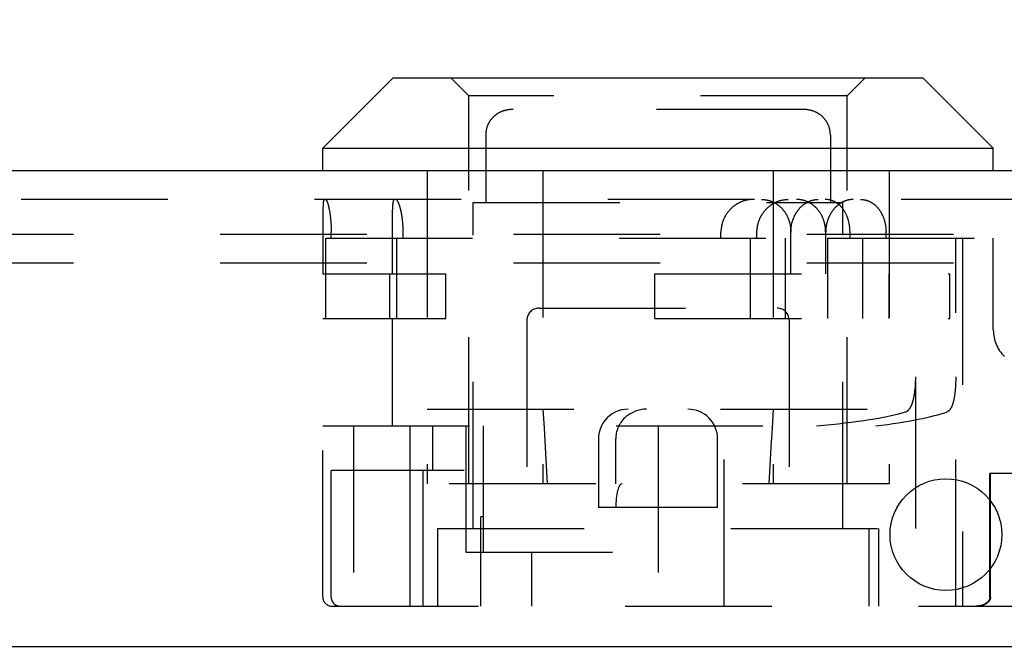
# Model space of a CAD drawing. Header units: inches. Extents: x 0 to 44.7, y 0 to 28.9.
# Tile 6 of 16: x 17.9 to 19.5, y 5.1 to 6.2. Entities that reach past the tile are written whole.
import ezdxf

# ---------------------------------------------------------------- set-up
doc = ezdxf.new("R2010")
doc.units = ezdxf.units.IN
doc.header["$LTSCALE"] = 2.460526
doc.header["$MEASUREMENT"] = 0
doc.linetypes.add('HIDDEN', pattern=[0.2, 0.1, -0.1])
doc.layers.get('0').update_dxf_attribs({"linetype": 'CONTINUOUS'})
for name, color, linetype in [('DEFAULT_2', 8, 'HIDDEN'), ('DIMENSIONS', 7, 'CONTINUOUS'), ('DOOR_ASSEMBLY', 7, 'CONTINUOUS')]:
    doc.layers.add(name, color=color, linetype=linetype)
doc.styles.get("Standard").update_dxf_attribs({"font": 'arial.ttf'})
doc.dimstyles.new('DIMSTYLE_1', dxfattribs={"dimtxt": 0.197368, "dimasz": 0.263158, "dimexe": 0.09, "dimexo": 0.07, "dimgap": 0.0375, "dimtad": 0, "dimtih": 1, "dimtoh": 1, "dimzin": 4, "dimdsep": 46, "dimtxsty": 'Standard', "dimblk": '_FILLED', "dimblk1": '_FILLED', "dimblk2": '_FILLED', "dimcen": 0.09, "dimadec": 3, "dimazin": 1, "dimtfac": 1, "dimtdec": 3, "dimtofl": 0, "dimtmove": 0, "dimatfit": 3, "dimldrblk": '_FILLED', "dimfxl": 0, "dimtolj": 1, "dimtzin": 4, "dimarcsym": 0})

# ---------------------------------------------------------------- blocks, each defined once
blk = doc.blocks.new('_FILLED')
at = {"color": 0, "linetype": 'ByBlock'}
blk.add_solid([(0, 0), (-1, 0.2), (-1, -0.2)], dxfattribs=at)
blk = doc.blocks.new('*D11')
at = {"layer": 'DIMENSIONS', "color": 2, "linetype": 'Continuous'}
for p, q in [((10.283, 6.0285), (10.283, 6.5492)), ((20.658, 6.0285), (20.658, 6.5492)), ((10.283, 6.3123), (14.5757, 6.3123)), ((20.658, 6.3123), (16.3653, 6.3123))]:
    blk.add_line(p, q, dxfattribs=at)
at = {"layer": 'DIMENSIONS', "color": 2, "linetype": 'Continuous', "xscale": 0.2631578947, "yscale": 0.2631578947, "zscale": 0.2631578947, "rotation": 180}
blk.add_blockref('_FILLED', (10.283, 6.3123), dxfattribs=at)
at = {"layer": 'DIMENSIONS', "color": 2, "linetype": 'Continuous', "xscale": 0.2631578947, "yscale": 0.2631578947, "zscale": 0.2631578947}
blk.add_blockref('_FILLED', (20.658, 6.3123), dxfattribs=at)
at = {"layer": 'DIMENSIONS', "color": 2, "linetype": 'Continuous', "insert": (15.4705, 6.411), "char_height": 0.19737, "width": 1.592154, "attachment_point": 2, "line_spacing_factor": 0.9}
blk.add_mtext('10.38 DOOR', dxfattribs=at)

msp = doc.modelspace()

# ---------------------------------------------------------------- linework, layer by layer
at = {"layer": 'DEFAULT_2', "color": 8, "linetype": 'HIDDEN'}
for p, q in [((20.405, 5.832), (10.501, 5.832)), ((20.405, 5.784), (10.501, 5.784))]:
    msp.add_line(p, q, dxfattribs=at)
at = {"layer": 'DOOR_ASSEMBLY', "color": 7, "linetype": 'Continuous'}
for p, q in [((18.4805, 6.095), (18.3625, 5.977)), ((18.4805, 6.095), (19.3695, 6.095)), ((19.3695, 6.095), (19.4875, 5.977)), ((18.3625, 5.977), (19.4875, 5.977)), ((18.3625, 5.939), (18.3625, 5.977)), ((19.4875, 5.939), (19.4875, 5.977))]:
    msp.add_line(p, q, dxfattribs=at)
at = {"layer": 'DOOR_ASSEMBLY', "color": 8, "linetype": 'HIDDEN'}
for p, q in [((18.6075, 6.065), (18.5775, 6.095)), ((19.2425, 6.065), (19.2725, 6.095)), ((19.2425, 6.065), (18.6075, 6.065)), ((18.6075, 5.414), (18.6075, 6.065)), ((19.2425, 5.414), (19.2425, 6.065)), ((18.66, 6.0373), (18.6594, 6.037)), ((18.6613, 6.0379), (18.6606, 6.0376)), ((18.6626, 6.0385), (18.662, 6.0382)), ((18.6781, 6.0419), (18.6773, 6.0419)), ((19.1683, 6.042), (18.6817, 6.042)), ((19.1874, 6.0385), (19.1867, 6.0387)), ((19.1913, 6.0367), (19.1906, 6.037)), ((19.1926, 6.036), (19.1919, 6.0364)), ((19.1956, 6.0341), (19.195, 6.0345)), ((18.6402, 6.018), (18.6399, 6.0174)), ((18.6409, 6.0193), (18.6406, 6.0187)), ((19.2084, 6.0206), (19.208, 6.0213)), ((19.2098, 6.018), (19.2094, 6.0187)), ((19.2104, 6.0167), (19.2101, 6.0174)), ((19.2132, 6.0079), (19.213, 6.0087)), ((19.2141, 5.9987), (19.2141, 5.999)), ((19.2141, 5.9987), (19.2141, 5.886)), ((18.5375, 5.939), (18.5375, 5.414)), ((18.7318, 5.939), (18.7318, 5.414)), ((19.1182, 5.939), (19.1182, 5.414)), ((19.3125, 5.939), (19.3125, 5.414)), ((20.5632, 5.891), (10.3778, 5.891)), ((18.363, 5.8818), (18.363, 5.8809)), ((18.615, 5.886), (19.235, 5.886)), ((18.615, 5.339), (18.615, 5.886)), ((19.235, 5.339), (19.235, 5.886)), ((18.3627, 5.8732), (18.3626, 5.8707)), ((18.3626, 5.8707), (18.3626, 5.868)), ((18.3626, 5.868), (18.3626, 5.8645)), ((18.3628, 5.8767), (18.3627, 5.875)), ((18.3627, 5.875), (18.3627, 5.8732)), ((18.3629, 5.8789), (18.3628, 5.8778)), ((18.3628, 5.8778), (18.3628, 5.8767)), ((18.363, 5.8809), (18.3629, 5.8799)), ((18.3629, 5.8799), (18.3629, 5.8789)), ((18.3736, 5.8723), (18.3739, 5.871)), ((18.3739, 5.871), (18.3741, 5.8697)), ((18.3741, 5.8697), (18.3743, 5.8684)), ((18.3743, 5.8684), (18.3745, 5.867)), ((18.3745, 5.867), (18.3747, 5.8656)), ((18.3747, 5.8656), (18.3749, 5.8642)), ((18.4796, 5.8694), (18.4797, 5.8713)), ((18.4796, 5.8674), (18.4796, 5.8694)), ((18.4796, 5.8653), (18.4796, 5.8674)), ((18.4796, 5.8624), (18.4796, 5.8653)), ((18.4797, 5.8732), (18.4798, 5.8744)), ((18.4797, 5.8713), (18.4797, 5.8732)), ((18.4798, 5.8756), (18.4799, 5.8767)), ((18.4798, 5.8744), (18.4798, 5.8756)), ((18.4799, 5.8778), (18.48, 5.8789)), ((18.4799, 5.8767), (18.4799, 5.8778)), ((18.48, 5.8789), (18.48, 5.8799)), ((18.3626, 5.8645), (18.3625, 5.8594)), ((18.3625, 5.8594), (18.3625, 5.766)), ((18.3749, 5.8642), (18.375, 5.8628)), ((18.3753, 5.8606), (18.3754, 5.8591)), ((18.3754, 5.8591), (18.3756, 5.8576)), ((18.3756, 5.8576), (18.3757, 5.8561)), ((18.3757, 5.8561), (18.3758, 5.8545)), ((18.3758, 5.8545), (18.376, 5.853)), ((18.376, 5.853), (18.3761, 5.8514)), ((18.3761, 5.8514), (18.3762, 5.8498)), ((18.3762, 5.8498), (18.3763, 5.8482)), ((18.3763, 5.8482), (18.3763, 5.8466)), ((18.4795, 5.8594), (18.4796, 5.8624)), ((18.4795, 5.8556), (18.4795, 5.8594)), ((18.4795, 5.8501), (18.4795, 5.8556)), ((18.4795, 5.766), (18.4795, 5.8501)), ((18.4971, 5.8465), (18.497, 5.8481)), ((18.3763, 5.8466), (18.3764, 5.845)), ((18.3764, 5.845), (18.3765, 5.8434)), ((18.3765, 5.8434), (18.3765, 5.8418)), ((18.3765, 5.8418), (18.3765, 5.8401)), ((18.3765, 5.8401), (18.3766, 5.8385)), ((18.3766, 5.8385), (18.3766, 5.8369)), ((18.3766, 5.826), (18.3766, 5.8369)), ((18.4972, 5.8449), (18.4971, 5.8465)), ((18.4973, 5.8433), (18.4972, 5.8449)), ((18.4973, 5.8417), (18.4973, 5.8433)), ((18.4974, 5.8401), (18.4973, 5.8417)), ((18.4974, 5.8385), (18.4974, 5.8401)), ((18.4974, 5.8369), (18.4974, 5.8385)), ((18.4974, 5.826), (18.4974, 5.8369)), ((19.0305, 5.826), (19.0305, 5.836)), ((19.091, 5.826), (19.091, 5.836)), ((19.1477, 5.766), (19.1477, 5.836)), ((19.2062, 5.836), (19.2062, 5.766)), ((19.2471, 5.826), (19.2471, 5.836)), ((19.3075, 5.826), (19.3075, 5.836)), ((18.3675, 5.826), (19.1388, 5.826)), ((18.3675, 5.691), (18.3675, 5.826)), ((18.4859, 5.826), (18.4859, 5.691)), ((19.0796, 5.826), (19.0796, 5.691)), ((19.1388, 5.691), (19.1388, 5.826)), ((19.2095, 5.826), (19.4875, 5.826)), ((19.2095, 5.826), (19.2095, 5.691)), ((19.2687, 5.691), (19.2687, 5.826)), ((19.3573, 5.339), (19.3573, 5.826)), ((19.4246, 5.2085), (19.4246, 5.826)), ((19.436, 5.826), (19.436, 5.2085)), ((19.4875, 5.6721), (19.4875, 5.826)), ((18.3625, 5.766), (18.5687, 5.766)), ((18.4752, 5.691), (18.4752, 5.766)), ((18.5687, 5.691), (18.5687, 5.766)), ((18.9197, 5.766), (19.4147, 5.766)), ((18.9197, 5.691), (18.9197, 5.766)), ((19.3129, 5.691), (19.3129, 5.766)), ((19.4147, 5.691), (19.4147, 5.766)), ((18.725, 5.7085), (19.125, 5.7085)), ((18.3625, 5.691), (18.5687, 5.691)), ((18.3625, 5.2235), (18.3625, 5.691)), ((18.4795, 5.511), (18.4795, 5.691)), ((18.705, 5.6885), (18.705, 5.2085)), ((18.9197, 5.691), (19.4147, 5.691)), ((19.145, 5.6885), (19.145, 5.2085)), ((19.3571, 5.5848), (19.3572, 5.5865)), ((19.3571, 5.5831), (19.3571, 5.5848)), ((19.3572, 5.5865), (19.3573, 5.5883)), ((19.3573, 5.5917), (19.3573, 5.5934)), ((19.3573, 5.59), (19.3573, 5.5917)), ((19.3573, 5.5883), (19.3573, 5.59)), ((19.4244, 5.5848), (19.4243, 5.5831)), ((19.4245, 5.5865), (19.4244, 5.5848)), ((19.4246, 5.5917), (19.4245, 5.59)), ((19.4245, 5.59), (19.4245, 5.5882)), ((19.4245, 5.5882), (19.4245, 5.5865)), ((19.4246, 5.5934), (19.4246, 5.5917)), ((19.3567, 5.5764), (19.3568, 5.5781)), ((19.3568, 5.5781), (19.3569, 5.5798)), ((19.3569, 5.5798), (19.357, 5.5814)), ((19.357, 5.5814), (19.3571, 5.5831)), ((19.4236, 5.5715), (19.4234, 5.5699)), ((19.4237, 5.5731), (19.4236, 5.5715)), ((19.4239, 5.5748), (19.4237, 5.5731)), ((19.424, 5.5764), (19.4239, 5.5748)), ((19.4241, 5.5781), (19.424, 5.5764)), ((19.4242, 5.5797), (19.4241, 5.5781)), ((19.4243, 5.5814), (19.4242, 5.5797)), ((19.4243, 5.5831), (19.4243, 5.5814)), ((18.5375, 5.539), (19.3125, 5.539)), ((18.3625, 5.511), (19.2901, 5.511)), ((18.414, 5.511), (18.414, 5.2085)), ((18.5086, 5.511), (18.5086, 5.436)), ((18.5467, 5.511), (18.5467, 5.436)), ((18.6024, 5.511), (18.6024, 5.299)), ((18.6319, 5.299), (18.6319, 5.511)), ((18.925, 5.511), (18.925, 5.2085)), ((19.036, 5.2085), (19.036, 5.511)), ((18.825, 5.489), (18.825, 5.374)), ((18.8539, 5.414), (18.8539, 5.489)), ((19.025, 5.374), (19.025, 5.489)), ((18.5995, 5.436), (18.3766, 5.436)), ((18.3766, 5.2235), (18.3766, 5.436)), ((18.5088, 5.436), (18.5088, 5.2085)), ((18.5307, 5.2085), (18.5307, 5.436)), ((20.213, 5.431), (19.4817, 5.431)), ((19.4817, 5.2235), (19.4817, 5.431)), ((19.4827, 5.2235), (19.4827, 5.431)), ((19.3125, 5.414), (18.5375, 5.414)), ((19.025, 5.374), (18.825, 5.374)), ((18.6319, 5.3585), (18.6275, 5.3585)), ((18.6275, 5.2085), (18.6275, 5.3585)), ((18.555, 5.339), (19.3573, 5.339)), ((18.555, 5.339), (18.555, 5.2085)), ((19.279, 5.2085), (19.279, 5.339)), ((19.295, 5.339), (19.295, 5.2085)), ((18.6024, 5.299), (18.925, 5.299)), ((18.7128, 5.299), (18.7128, 5.2085)), ((18.3775, 5.2085), (20.288, 5.2085))]:
    msp.add_line(p, q, dxfattribs=at)
at = {"layer": 'DOOR_ASSEMBLY', "color": 3, "linetype": 'Continuous'}
for p, q in [((20.5632, 5.939), (10.3778, 5.939)), ((10.298, 5.141), (20.643, 5.141))]:
    msp.add_line(p, q, dxfattribs=at)
at = {"layer": 'DOOR_ASSEMBLY', "color": 8, "linetype": 'HIDDEN'}
for points in [[(18.6817, 6.042), (18.681, 6.042), (18.6802, 6.042), (18.6795, 6.042), (18.6788, 6.042), (18.678, 6.0419), (18.6773, 6.0419), (18.6766, 6.0418), (18.6759, 6.0417), (18.6752, 6.0417), (18.6744, 6.0416), (18.6737, 6.0415), (18.673, 6.0414), (18.6723, 6.0412), (18.6716, 6.0411), (18.6709, 6.041), (18.6702, 6.0408), (18.6695, 6.0406), (18.6688, 6.0405), (18.6681, 6.0403), (18.6674, 6.0401), (18.6667, 6.0399), (18.666, 6.0397), (18.6653, 6.0395), (18.6646, 6.0392), (18.664, 6.039), (18.6633, 6.0387), (18.6626, 6.0385), (18.662, 6.0382), (18.6613, 6.0379), (18.6606, 6.0376), (18.66, 6.0373), (18.6594, 6.037), (18.6587, 6.0367), (18.6581, 6.0364), (18.6574, 6.036), (18.6568, 6.0357), (18.6562, 6.0353), (18.6556, 6.0349), (18.655, 6.0345), (18.6544, 6.0341), (18.6538, 6.0337), (18.6532, 6.0333), (18.6526, 6.0329), (18.6521, 6.0325), (18.6515, 6.032), (18.651, 6.0316), (18.6504, 6.0311), (18.6499, 6.0306), (18.6493, 6.0302), (18.6488, 6.0297), (18.6483, 6.0292), (18.6478, 6.0287), (18.6473, 6.0281), (18.6468, 6.0276), (18.6463, 6.0271), (18.6458, 6.0265), (18.6454, 6.026), (18.6449, 6.0254), (18.6445, 6.0249), (18.644, 6.0243), (18.6436, 6.0237), (18.6432, 6.0231), (18.6428, 6.0225), (18.6424, 6.0219), (18.642, 6.0213), (18.6416, 6.0206), (18.6413, 6.02), (18.6409, 6.0193), (18.6406, 6.0187), (18.6402, 6.018), (18.6399, 6.0174), (18.6396, 6.0167), (18.6393, 6.016), (18.639, 6.0153), (18.6387, 6.0146), (18.6385, 6.0139), (18.6382, 6.0132), (18.638, 6.0125), (18.6378, 6.0117), (18.6375, 6.011), (18.6373, 6.0102), (18.6371, 6.0095), (18.637, 6.0087), (18.6368, 6.0079), (18.6366, 6.0072), (18.6365, 6.0064), (18.6364, 6.0056), (18.6363, 6.0048), (18.6362, 6.004), (18.6361, 6.0032), (18.636, 6.0023), (18.636, 6.0015), (18.6359, 6.0007), (18.6359, 5.9998), (18.6359, 5.999), (18.6359, 5.9987)], [(18.6493, 6.0302), (18.6488, 6.0297), (18.6483, 6.0292), (18.6478, 6.0287)], [(18.6544, 6.0341), (18.6538, 6.0337), (18.6532, 6.0333), (18.6526, 6.0329), (18.6521, 6.0325)], [(18.6587, 6.0367), (18.6581, 6.0364), (18.6575, 6.036), (18.6568, 6.0357), (18.6562, 6.0353), (18.6556, 6.0349), (18.655, 6.0345)], [(18.6646, 6.0392), (18.664, 6.039), (18.6633, 6.0387)], [(18.6681, 6.0403), (18.6674, 6.0401), (18.6667, 6.0399), (18.666, 6.0397), (18.6653, 6.0395)], [(18.6702, 6.0408), (18.6695, 6.0406), (18.6688, 6.0405)], [(18.6759, 6.0417), (18.6752, 6.0417), (18.6744, 6.0416), (18.6737, 6.0415), (18.673, 6.0414), (18.6723, 6.0412), (18.6716, 6.0411)], [(18.6817, 6.042), (18.681, 6.042), (18.6802, 6.042), (18.6795, 6.042)], [(19.2094, 6.0187), (19.2091, 6.0193), (19.2087, 6.02), (19.2084, 6.0206), (19.208, 6.0213), (19.2076, 6.0219), (19.2072, 6.0225), (19.2068, 6.0231), (19.2064, 6.0237), (19.206, 6.0243), (19.2055, 6.0249), (19.2051, 6.0254), (19.2046, 6.026), (19.2042, 6.0265), (19.2037, 6.0271), (19.2032, 6.0276), (19.2027, 6.0281), (19.2022, 6.0287), (19.2017, 6.0292), (19.2012, 6.0297), (19.2007, 6.0302), (19.2001, 6.0306), (19.1996, 6.0311), (19.199, 6.0316), (19.1985, 6.032), (19.1979, 6.0325), (19.1974, 6.0329), (19.1968, 6.0333), (19.1962, 6.0337), (19.1956, 6.0341), (19.195, 6.0345), (19.1944, 6.0349), (19.1938, 6.0353), (19.1932, 6.0357), (19.1925, 6.036), (19.1919, 6.0364), (19.1913, 6.0367), (19.1906, 6.037), (19.19, 6.0373), (19.1894, 6.0376), (19.1887, 6.0379), (19.188, 6.0382), (19.1874, 6.0385), (19.1867, 6.0387), (19.186, 6.039), (19.1854, 6.0392), (19.1847, 6.0395), (19.184, 6.0397), (19.1833, 6.0399), (19.1826, 6.0401), (19.1819, 6.0403), (19.1812, 6.0405), (19.1805, 6.0406), (19.1798, 6.0408), (19.1791, 6.041), (19.1784, 6.0411), (19.1777, 6.0412), (19.177, 6.0414), (19.1763, 6.0415), (19.1756, 6.0416), (19.1748, 6.0417), (19.1741, 6.0417), (19.1734, 6.0418), (19.1727, 6.0419), (19.1719, 6.0419), (19.1712, 6.042), (19.1705, 6.042), (19.1698, 6.042), (19.169, 6.042), (19.1683, 6.042)], [(19.1741, 6.0417), (19.1734, 6.0418), (19.1727, 6.0419), (19.1719, 6.0419), (19.1712, 6.042), (19.1705, 6.042)], [(19.177, 6.0414), (19.1763, 6.0415), (19.1756, 6.0416)], [(19.1798, 6.0408), (19.1791, 6.041), (19.1784, 6.0411)], [(19.1854, 6.0392), (19.1847, 6.0395), (19.184, 6.0397), (19.1833, 6.0399), (19.1826, 6.0401), (19.1819, 6.0403), (19.1812, 6.0405)], [(19.19, 6.0373), (19.1894, 6.0376), (19.1887, 6.0379), (19.188, 6.0382)], [(19.2007, 6.0302), (19.2001, 6.0306), (19.1996, 6.0311), (19.199, 6.0316), (19.1985, 6.032), (19.1979, 6.0325)], [(18.6396, 6.0167), (18.6393, 6.016), (18.639, 6.0153)], [(18.6428, 6.0225), (18.6424, 6.0219), (18.642, 6.0213)], [(18.6463, 6.0271), (18.6458, 6.0265), (18.6454, 6.026), (18.6449, 6.0254), (18.6445, 6.0249)], [(19.2037, 6.0271), (19.2032, 6.0276), (19.2027, 6.0281), (19.2022, 6.0287)], [(19.2068, 6.0231), (19.2064, 6.0237), (19.206, 6.0243), (19.2055, 6.0249)], [(19.2141, 5.9987), (19.2141, 5.999), (19.2141, 5.9998), (19.2141, 6.0007), (19.214, 6.0015), (19.214, 6.0024), (19.2139, 6.0032), (19.2138, 6.004), (19.2137, 6.0048), (19.2136, 6.0056), (19.2135, 6.0064), (19.2134, 6.0072), (19.2132, 6.0079), (19.213, 6.0087), (19.2129, 6.0095), (19.2127, 6.0102), (19.2125, 6.011), (19.2122, 6.0117), (19.212, 6.0125), (19.2118, 6.0132), (19.2115, 6.0139), (19.2113, 6.0146), (19.211, 6.0153), (19.2107, 6.016), (19.2104, 6.0167), (19.2101, 6.0174), (19.2098, 6.018)], [(19.2122, 6.0117), (19.212, 6.0125), (19.2118, 6.0132), (19.2115, 6.0139), (19.2113, 6.0146), (19.211, 6.0153)], [(18.636, 6.0015), (18.6359, 6.0007), (18.6359, 5.9998), (18.6359, 5.999), (18.6359, 5.886)], [(18.6363, 6.0048), (18.6362, 6.004), (18.6361, 6.0032)], [(18.6368, 6.0079), (18.6366, 6.0072), (18.6365, 6.0064)], [(18.6378, 6.0117), (18.6375, 6.011), (18.6373, 6.0102), (18.6371, 6.0095), (18.637, 6.0087)], [(19.2138, 6.004), (19.2137, 6.0048), (19.2136, 6.0056), (19.2135, 6.0064)], [(19.2141, 6.0007), (19.214, 6.0015), (19.214, 6.0023), (19.2139, 6.0032)], [(18.3652, 5.891), (18.3651, 5.891), (18.365, 5.891), (18.365, 5.891), (18.3649, 5.8909), (18.3648, 5.8909), (18.3647, 5.8908), (18.3647, 5.8907), (18.3646, 5.8906), (18.3645, 5.8905), (18.3644, 5.8904), (18.3644, 5.8903), (18.3643, 5.8901), (18.3642, 5.89), (18.3642, 5.8898), (18.3641, 5.8896), (18.3641, 5.8895), (18.364, 5.8892), (18.3639, 5.889), (18.3639, 5.8888), (18.3638, 5.8886), (18.3638, 5.8883), (18.3637, 5.888), (18.3637, 5.8878), (18.3636, 5.8875), (18.3636, 5.8872), (18.3635, 5.8869), (18.3635, 5.8865), (18.3634, 5.8862), (18.3634, 5.8859), (18.3634, 5.8855), (18.3633, 5.8851), (18.3633, 5.8848), (18.3632, 5.8844), (18.3632, 5.884), (18.3632, 5.8836), (18.3631, 5.8831), (18.3631, 5.8827), (18.363, 5.8818)], [(18.3669, 5.891), (18.367, 5.891), (18.3671, 5.891), (18.3672, 5.891), (18.3673, 5.8909), (18.3674, 5.8909), (18.3675, 5.8908), (18.3676, 5.8907), (18.3677, 5.8906), (18.3679, 5.8905), (18.368, 5.8904), (18.3681, 5.8903), (18.3682, 5.8901), (18.3683, 5.89), (18.3684, 5.8898), (18.3686, 5.8896), (18.3687, 5.8894), (18.3688, 5.8892), (18.3689, 5.889), (18.3691, 5.8888), (18.3692, 5.8885), (18.3693, 5.8883), (18.3694, 5.888), (18.3696, 5.8877), (18.3697, 5.8874), (18.3698, 5.8871), (18.3699, 5.8868), (18.3701, 5.8865), (18.3702, 5.8861), (18.3703, 5.8858), (18.3704, 5.8854), (18.3706, 5.8851), (18.3707, 5.8847), (18.3708, 5.8843), (18.371, 5.8839), (18.3711, 5.8834), (18.3712, 5.883), (18.3713, 5.8826), (18.3715, 5.8821), (18.3716, 5.8816), (18.3717, 5.8812), (18.3718, 5.8807), (18.372, 5.8802), (18.3721, 5.8797), (18.3722, 5.8792), (18.3723, 5.8787), (18.3725, 5.8781), (18.3726, 5.8776), (18.3727, 5.877), (18.3728, 5.8765), (18.3729, 5.8759), (18.3731, 5.8753), (18.3732, 5.8747), (18.3733, 5.8741), (18.3734, 5.8735), (18.3735, 5.8729), (18.3736, 5.8723)], [(18.48, 5.8799), (18.4801, 5.8809), (18.4801, 5.8814), (18.4802, 5.8818), (18.4802, 5.8823), (18.4803, 5.8827), (18.4803, 5.8831), (18.4803, 5.8836), (18.4804, 5.884), (18.4804, 5.8844), (18.4805, 5.8848), (18.4805, 5.8852), (18.4806, 5.8855), (18.4806, 5.8859), (18.4807, 5.8862), (18.4807, 5.8866), (18.4808, 5.8869), (18.4809, 5.8872), (18.4809, 5.8875), (18.481, 5.8878), (18.481, 5.888), (18.4811, 5.8883), (18.4812, 5.8886), (18.4812, 5.8888), (18.4813, 5.889), (18.4814, 5.8892), (18.4815, 5.8895), (18.4815, 5.8896), (18.4816, 5.8898), (18.4817, 5.89), (18.4818, 5.8901), (18.4819, 5.8903), (18.482, 5.8904), (18.482, 5.8905), (18.4821, 5.8906), (18.4822, 5.8907), (18.4823, 5.8908), (18.4824, 5.8909), (18.4825, 5.8909), (18.4826, 5.891), (18.4827, 5.891), (18.4828, 5.891), (18.4829, 5.891)], [(18.497, 5.8481), (18.497, 5.8489), (18.4969, 5.8497), (18.4968, 5.8505), (18.4968, 5.8513), (18.4967, 5.8521), (18.4966, 5.8528), (18.4966, 5.8536), (18.4965, 5.8544), (18.4964, 5.8551), (18.4963, 5.8559), (18.4962, 5.8567), (18.4962, 5.8574), (18.4961, 5.8582), (18.496, 5.8589), (18.4959, 5.8597), (18.4958, 5.8604), (18.4957, 5.8612), (18.4956, 5.8619), (18.4955, 5.8626), (18.4953, 5.8633), (18.4952, 5.864), (18.4951, 5.8648), (18.495, 5.8655), (18.4949, 5.8662), (18.4947, 5.8668), (18.4946, 5.8675), (18.4945, 5.8682), (18.4944, 5.8689), (18.4942, 5.8695), (18.4941, 5.8702), (18.494, 5.8709), (18.4938, 5.8715), (18.4937, 5.8721), (18.4935, 5.8728), (18.4934, 5.8734), (18.4932, 5.874), (18.4931, 5.8746), (18.493, 5.8752), (18.4928, 5.8758), (18.4926, 5.8763), (18.4925, 5.8769), (18.4923, 5.8775), (18.4922, 5.878), (18.492, 5.8785), (18.4919, 5.8791), (18.4917, 5.8796), (18.4916, 5.8801), (18.4914, 5.8806), (18.4912, 5.8811), (18.4911, 5.8816), (18.4909, 5.882), (18.4907, 5.8825), (18.4906, 5.8829), (18.4904, 5.8834), (18.4903, 5.8838), (18.4901, 5.8842), (18.4899, 5.8846), (18.4898, 5.885), (18.4896, 5.8854), (18.4894, 5.8857), (18.4893, 5.8861), (18.4891, 5.8864), (18.4889, 5.8868), (18.4888, 5.8871), (18.4886, 5.8874), (18.4885, 5.8877), (18.4883, 5.888), (18.4881, 5.8883), (18.488, 5.8885), (18.4878, 5.8888), (18.4877, 5.889), (18.4875, 5.8892), (18.4874, 5.8894), (18.4872, 5.8896), (18.487, 5.8898), (18.4869, 5.89), (18.4867, 5.8901), (18.4866, 5.8903), (18.4864, 5.8904), (18.4863, 5.8905), (18.4861, 5.8906), (18.486, 5.8907), (18.4859, 5.8908), (18.4857, 5.8909), (18.4856, 5.8909), (18.4854, 5.891), (18.4853, 5.891), (18.4852, 5.891), (18.485, 5.891)], [(19.0844, 5.891), (19.0836, 5.891), (19.0828, 5.891), (19.082, 5.891), (19.0812, 5.8909), (19.0804, 5.8909), (19.0796, 5.8908), (19.0788, 5.8907), (19.078, 5.8906), (19.0772, 5.8905), (19.0764, 5.8904), (19.0756, 5.8903), (19.0749, 5.8901), (19.0741, 5.89), (19.0733, 5.8898), (19.0725, 5.8896), (19.0717, 5.8894), (19.0709, 5.8892), (19.0701, 5.889), (19.0694, 5.8888), (19.0686, 5.8885), (19.0678, 5.8883), (19.067, 5.888), (19.0663, 5.8877), (19.0655, 5.8874), (19.0648, 5.8871), (19.064, 5.8868), (19.0632, 5.8864), (19.0625, 5.8861), (19.0618, 5.8857), (19.061, 5.8854), (19.0603, 5.885), (19.0596, 5.8846), (19.0588, 5.8842), (19.0581, 5.8838), (19.0574, 5.8834), (19.0567, 5.8829), (19.056, 5.8825), (19.0553, 5.882), (19.0546, 5.8816), (19.0539, 5.8811), (19.0533, 5.8806), (19.0526, 5.8801), (19.0519, 5.8796), (19.0513, 5.8791), (19.0506, 5.8785), (19.05, 5.878), (19.0494, 5.8775), (19.0487, 5.8769), (19.0481, 5.8763), (19.0475, 5.8758), (19.0469, 5.8752), (19.0463, 5.8746), (19.0458, 5.874), (19.0452, 5.8734), (19.0446, 5.8728), (19.0441, 5.8721), (19.0435, 5.8715), (19.043, 5.8709), (19.0425, 5.8702), (19.042, 5.8695), (19.0415, 5.8689), (19.041, 5.8682), (19.0405, 5.8675), (19.04, 5.8668), (19.0396, 5.8662), (19.0391, 5.8655), (19.0387, 5.8648), (19.0383, 5.864), (19.0378, 5.8633), (19.0374, 5.8626), (19.037, 5.8619), (19.0367, 5.8612), (19.0363, 5.8604), (19.0359, 5.8597), (19.0356, 5.8589), (19.0352, 5.8582), (19.0349, 5.8574), (19.0346, 5.8567), (19.0343, 5.8559), (19.034, 5.8551), (19.0337, 5.8544), (19.0335, 5.8536), (19.0332, 5.8528), (19.033, 5.8521), (19.0327, 5.8513), (19.0325, 5.8505), (19.0323, 5.8497), (19.0321, 5.8489), (19.0319, 5.8481), (19.0317, 5.8473), (19.0316, 5.8465), (19.0314, 5.8457), (19.0313, 5.8449), (19.0312, 5.8441), (19.031, 5.8433), (19.0309, 5.8425), (19.0308, 5.8417), (19.0308, 5.8409), (19.0307, 5.8401), (19.0306, 5.8393), (19.0306, 5.8385), (19.0306, 5.8377), (19.0306, 5.8369), (19.0305, 5.836)], [(19.091, 5.836), (19.091, 5.8369), (19.091, 5.8377), (19.091, 5.8385), (19.0911, 5.8393), (19.0911, 5.8401), (19.0912, 5.8409), (19.0913, 5.8418), (19.0913, 5.8426), (19.0914, 5.8434), (19.0916, 5.8442), (19.0917, 5.845), (19.0918, 5.8458), (19.092, 5.8466), (19.0921, 5.8474), (19.0923, 5.8482), (19.0925, 5.849), (19.0927, 5.8498), (19.0929, 5.8506), (19.0931, 5.8514), (19.0933, 5.8522), (19.0936, 5.853), (19.0938, 5.8538), (19.0941, 5.8545), (19.0944, 5.8553), (19.0947, 5.8561), (19.095, 5.8568), (19.0953, 5.8576), (19.0956, 5.8584), (19.0959, 5.8591), (19.0963, 5.8599), (19.0966, 5.8606), (19.097, 5.8613), (19.0974, 5.8621), (19.0977, 5.8628), (19.0981, 5.8635), (19.0985, 5.8642), (19.099, 5.8649), (19.0994, 5.8656), (19.0998, 5.8663), (19.1003, 5.867), (19.1007, 5.8677), (19.1012, 5.8684), (19.1017, 5.869), (19.1022, 5.8697), (19.1027, 5.8704), (19.1032, 5.871), (19.1037, 5.8716), (19.1042, 5.8723), (19.1048, 5.8729), (19.1053, 5.8735), (19.1059, 5.8741), (19.1064, 5.8747), (19.107, 5.8753), (19.1076, 5.8759), (19.1082, 5.8765), (19.1088, 5.877), (19.1094, 5.8776), (19.11, 5.8781), (19.1106, 5.8787), (19.1112, 5.8792), (19.1118, 5.8797), (19.1125, 5.8802), (19.1131, 5.8807), (19.1138, 5.8812), (19.1145, 5.8816), (19.1151, 5.8821), (19.1158, 5.8826), (19.1165, 5.883), (19.1172, 5.8834), (19.1179, 5.8839), (19.1185, 5.8843), (19.1193, 5.8847), (19.12, 5.8851), (19.1207, 5.8854), (19.1214, 5.8858), (19.1221, 5.8861), (19.1228, 5.8865), (19.1236, 5.8868), (19.1243, 5.8871), (19.125, 5.8874), (19.1258, 5.8877), (19.1265, 5.888), (19.1273, 5.8883), (19.128, 5.8885), (19.1288, 5.8888), (19.1296, 5.889), (19.1303, 5.8892), (19.1311, 5.8894), (19.1318, 5.8896), (19.1326, 5.8898), (19.1334, 5.89), (19.1341, 5.8901), (19.1349, 5.8903), (19.1357, 5.8904), (19.1365, 5.8905), (19.1372, 5.8906), (19.138, 5.8907), (19.1388, 5.8908), (19.1396, 5.8909), (19.1403, 5.8909), (19.1411, 5.891), (19.1419, 5.891), (19.1427, 5.891), (19.1434, 5.891)], [(19.0984, 5.891), (19.0992, 5.891), (19.1, 5.891), (19.1007, 5.891), (19.1015, 5.8909), (19.1023, 5.8909), (19.103, 5.8908), (19.1038, 5.8907), (19.1045, 5.8906), (19.1053, 5.8905), (19.1061, 5.8904), (19.1068, 5.8903), (19.1076, 5.8901), (19.1083, 5.89), (19.109, 5.8898), (19.1098, 5.8896), (19.1105, 5.8895), (19.1112, 5.8892), (19.112, 5.889), (19.1127, 5.8888), (19.1134, 5.8886), (19.1141, 5.8883), (19.1149, 5.888), (19.1156, 5.8878), (19.1163, 5.8875), (19.117, 5.8872), (19.1177, 5.8869), (19.1184, 5.8866), (19.119, 5.8862), (19.1197, 5.8859), (19.1204, 5.8855), (19.1211, 5.8852), (19.1217, 5.8848), (19.1224, 5.8844), (19.123, 5.884), (19.1237, 5.8836), (19.1243, 5.8831), (19.1249, 5.8827), (19.1256, 5.8823), (19.1262, 5.8818), (19.1268, 5.8814), (19.1274, 5.8809), (19.128, 5.8804), (19.1286, 5.8799), (19.1292, 5.8794), (19.1298, 5.8789), (19.1303, 5.8783), (19.1309, 5.8778), (19.1315, 5.8773), (19.132, 5.8767), (19.1325, 5.8762), (19.1331, 5.8756), (19.1336, 5.875), (19.1341, 5.8744), (19.1346, 5.8738), (19.1351, 5.8732), (19.1356, 5.8726), (19.1361, 5.872), (19.1366, 5.8713), (19.137, 5.8707), (19.1375, 5.87), (19.1379, 5.8694), (19.1384, 5.8687), (19.1388, 5.868), (19.1392, 5.8674), (19.1396, 5.8667), (19.14, 5.866), (19.1404, 5.8653), (19.1408, 5.8646), (19.1412, 5.8638), (19.1415, 5.8631), (19.1419, 5.8624), (19.1422, 5.8617), (19.1426, 5.8609), (19.1429, 5.8602), (19.1432, 5.8594), (19.1435, 5.8587), (19.1438, 5.8579), (19.1441, 5.8571), (19.1444, 5.8564), (19.1446, 5.8556), (19.1449, 5.8548), (19.1451, 5.854), (19.1454, 5.8532), (19.1456, 5.8525), (19.1458, 5.8517), (19.146, 5.8509), (19.1462, 5.85), (19.1464, 5.8492), (19.1465, 5.8484), (19.1467, 5.8476), (19.1468, 5.8468), (19.147, 5.846), (19.1471, 5.8452), (19.1472, 5.8443), (19.1473, 5.8435), (19.1474, 5.8427), (19.1475, 5.8419), (19.1476, 5.841), (19.1476, 5.8402), (19.1477, 5.8394), (19.1477, 5.8385), (19.1477, 5.8377), (19.1477, 5.8369), (19.1477, 5.836)], [(19.1477, 5.836), (19.1478, 5.8369), (19.1478, 5.8377), (19.1478, 5.8385), (19.1478, 5.8394), (19.1479, 5.8402), (19.1479, 5.841), (19.148, 5.8419), (19.1481, 5.8427), (19.1482, 5.8435), (19.1483, 5.8443), (19.1484, 5.8452), (19.1485, 5.846), (19.1487, 5.8468), (19.1488, 5.8476), (19.149, 5.8484), (19.1491, 5.8492), (19.1493, 5.85), (19.1495, 5.8509), (19.1497, 5.8517), (19.1499, 5.8525), (19.1501, 5.8532), (19.1504, 5.854), (19.1506, 5.8548), (19.1509, 5.8556), (19.1511, 5.8564), (19.1514, 5.8571), (19.1517, 5.8579), (19.152, 5.8587), (19.1523, 5.8594), (19.1526, 5.8602), (19.1529, 5.8609), (19.1532, 5.8617), (19.1535, 5.8624), (19.1539, 5.8631), (19.1542, 5.8638), (19.1546, 5.8646), (19.155, 5.8653), (19.1554, 5.866), (19.1558, 5.8667), (19.1562, 5.8674), (19.1566, 5.868), (19.157, 5.8687), (19.1574, 5.8694), (19.1579, 5.87), (19.1583, 5.8707), (19.1587, 5.8713), (19.1592, 5.872), (19.1597, 5.8726), (19.1601, 5.8732), (19.1606, 5.8738), (19.1611, 5.8744), (19.1616, 5.875), (19.1621, 5.8756), (19.1626, 5.8762), (19.1631, 5.8767), (19.1637, 5.8773), (19.1642, 5.8778), (19.1647, 5.8783), (19.1653, 5.8789), (19.1658, 5.8794), (19.1664, 5.8799), (19.1669, 5.8804), (19.1675, 5.8809), (19.1681, 5.8814), (19.1686, 5.8818), (19.1692, 5.8823), (19.1698, 5.8827), (19.1704, 5.8831), (19.171, 5.8836), (19.1716, 5.884), (19.1722, 5.8844), (19.1728, 5.8848), (19.1734, 5.8852), (19.174, 5.8855), (19.1747, 5.8859), (19.1753, 5.8862), (19.1759, 5.8866), (19.1765, 5.8869), (19.1772, 5.8872), (19.1778, 5.8875), (19.1785, 5.8878), (19.1791, 5.888), (19.1797, 5.8883), (19.1804, 5.8886), (19.181, 5.8888), (19.1817, 5.889), (19.1824, 5.8892), (19.183, 5.8895), (19.1837, 5.8896), (19.1843, 5.8898), (19.185, 5.89), (19.1857, 5.8901), (19.1863, 5.8903), (19.187, 5.8904), (19.1877, 5.8905), (19.1883, 5.8906), (19.189, 5.8907), (19.1897, 5.8908), (19.1903, 5.8909), (19.191, 5.8909), (19.1917, 5.891), (19.1923, 5.891), (19.193, 5.891), (19.1937, 5.891)], [(19.2062, 5.836), (19.2062, 5.8369), (19.2062, 5.8377), (19.2062, 5.8385), (19.2062, 5.8394), (19.2061, 5.8402), (19.2061, 5.841), (19.206, 5.8419), (19.2059, 5.8427), (19.2058, 5.8435), (19.2057, 5.8443), (19.2056, 5.8452), (19.2055, 5.846), (19.2053, 5.8468), (19.2052, 5.8476), (19.205, 5.8484), (19.2049, 5.8492), (19.2047, 5.85), (19.2045, 5.8508), (19.2043, 5.8516), (19.2041, 5.8524), (19.2039, 5.8532), (19.2036, 5.854), (19.2034, 5.8548), (19.2031, 5.8556), (19.2029, 5.8564), (19.2026, 5.8571), (19.2023, 5.8579), (19.202, 5.8587), (19.2017, 5.8594), (19.2014, 5.8602), (19.2011, 5.8609), (19.2008, 5.8616), (19.2004, 5.8624), (19.2001, 5.8631), (19.1997, 5.8638), (19.1993, 5.8645), (19.199, 5.8652), (19.1986, 5.8659), (19.1982, 5.8666), (19.1978, 5.8673), (19.1973, 5.868), (19.1969, 5.8687), (19.1965, 5.8693), (19.196, 5.87), (19.1956, 5.8707), (19.1951, 5.8713), (19.1946, 5.8719), (19.1942, 5.8726), (19.1937, 5.8732), (19.1932, 5.8738), (19.1927, 5.8744), (19.1922, 5.875), (19.1916, 5.8756), (19.1911, 5.8761), (19.1906, 5.8767), (19.19, 5.8772), (19.1895, 5.8778), (19.1889, 5.8783), (19.1883, 5.8789), (19.1878, 5.8794), (19.1872, 5.8799), (19.1866, 5.8804), (19.186, 5.8809), (19.1854, 5.8813), (19.1848, 5.8818), (19.1842, 5.8823), (19.1835, 5.8827), (19.1829, 5.8831), (19.1823, 5.8836), (19.1816, 5.884), (19.181, 5.8844), (19.1803, 5.8848), (19.1797, 5.8851), (19.179, 5.8855), (19.1783, 5.8859), (19.1777, 5.8862), (19.177, 5.8865), (19.1763, 5.8869), (19.1756, 5.8872), (19.1749, 5.8875), (19.1742, 5.8878), (19.1735, 5.888), (19.1728, 5.8883), (19.1721, 5.8886), (19.1714, 5.8888), (19.1707, 5.889), (19.17, 5.8892), (19.1692, 5.8895), (19.1685, 5.8896), (19.1678, 5.8898), (19.167, 5.89), (19.1663, 5.8901), (19.1656, 5.8903), (19.1648, 5.8904), (19.1641, 5.8905), (19.1633, 5.8906), (19.1626, 5.8907), (19.1618, 5.8908), (19.1611, 5.8909), (19.1603, 5.8909), (19.1595, 5.891), (19.1588, 5.891), (19.158, 5.891), (19.1573, 5.891)], [(19.2471, 5.836), (19.2471, 5.8369), (19.247, 5.8377), (19.247, 5.8385), (19.247, 5.8393), (19.2469, 5.8401), (19.2469, 5.8409), (19.2468, 5.8417), (19.2468, 5.8425), (19.2467, 5.8433), (19.2466, 5.8441), (19.2465, 5.8449), (19.2464, 5.8457), (19.2463, 5.8465), (19.2462, 5.8473), (19.2461, 5.8481), (19.246, 5.8489), (19.2458, 5.8497), (19.2457, 5.8505), (19.2455, 5.8513), (19.2453, 5.8521), (19.2452, 5.8528), (19.245, 5.8536), (19.2448, 5.8544), (19.2446, 5.8551), (19.2444, 5.8559), (19.2442, 5.8567), (19.2439, 5.8574), (19.2437, 5.8582), (19.2434, 5.8589), (19.2432, 5.8597), (19.2429, 5.8604), (19.2427, 5.8612), (19.2424, 5.8619), (19.2421, 5.8626), (19.2418, 5.8633), (19.2415, 5.864), (19.2412, 5.8648), (19.2409, 5.8655), (19.2405, 5.8662), (19.2402, 5.8668), (19.2399, 5.8675), (19.2395, 5.8682), (19.2392, 5.8689), (19.2388, 5.8695), (19.2384, 5.8702), (19.238, 5.8709), (19.2376, 5.8715), (19.2372, 5.8721), (19.2368, 5.8728), (19.2364, 5.8734), (19.236, 5.874), (19.2356, 5.8746), (19.2351, 5.8752), (19.2347, 5.8758), (19.2342, 5.8763), (19.2338, 5.8769), (19.2333, 5.8775), (19.2328, 5.878), (19.2323, 5.8785), (19.2319, 5.8791), (19.2314, 5.8796), (19.2309, 5.8801), (19.2304, 5.8806), (19.2298, 5.8811), (19.2293, 5.8816), (19.2288, 5.882), (19.2283, 5.8825), (19.2277, 5.8829), (19.2272, 5.8834), (19.2266, 5.8838), (19.2261, 5.8842), (19.2255, 5.8846), (19.225, 5.885), (19.2244, 5.8854), (19.2238, 5.8857), (19.2232, 5.8861), (19.2226, 5.8864), (19.2221, 5.8868), (19.2215, 5.8871), (19.2209, 5.8874), (19.2203, 5.8877), (19.2197, 5.888), (19.219, 5.8883), (19.2184, 5.8885), (19.2178, 5.8888), (19.2172, 5.889), (19.2166, 5.8892), (19.2159, 5.8894), (19.2153, 5.8896), (19.2147, 5.8898), (19.214, 5.89), (19.2134, 5.8901), (19.2128, 5.8903), (19.2121, 5.8904), (19.2115, 5.8905), (19.2108, 5.8906), (19.2102, 5.8907), (19.2095, 5.8908), (19.2089, 5.8909), (19.2082, 5.8909), (19.2076, 5.891), (19.2069, 5.891), (19.2063, 5.891), (19.2056, 5.891)], [(19.2525, 5.891), (19.2519, 5.891), (19.2512, 5.891), (19.2505, 5.891), (19.2498, 5.8909), (19.2491, 5.8909), (19.2485, 5.8908), (19.2478, 5.8907), (19.2471, 5.8906), (19.2464, 5.8905), (19.2457, 5.8904), (19.2451, 5.8903), (19.2444, 5.8901), (19.2437, 5.89), (19.243, 5.8898), (19.2424, 5.8896), (19.2417, 5.8895), (19.241, 5.8892), (19.2404, 5.889), (19.2397, 5.8888), (19.2391, 5.8886), (19.2384, 5.8883), (19.2377, 5.888), (19.2371, 5.8878), (19.2364, 5.8875), (19.2358, 5.8872), (19.2352, 5.8869), (19.2345, 5.8865), (19.2339, 5.8862), (19.2333, 5.8859), (19.2326, 5.8855), (19.232, 5.8851), (19.2314, 5.8848), (19.2308, 5.8844), (19.2302, 5.884), (19.2296, 5.8836), (19.229, 5.8831), (19.2284, 5.8827), (19.2278, 5.8823), (19.2272, 5.8818), (19.2266, 5.8813), (19.226, 5.8809), (19.2255, 5.8804), (19.2249, 5.8799), (19.2243, 5.8794), (19.2238, 5.8789), (19.2232, 5.8783), (19.2227, 5.8778), (19.2222, 5.8772), (19.2216, 5.8767), (19.2211, 5.8761), (19.2206, 5.8756), (19.2201, 5.875), (19.2196, 5.8744), (19.2191, 5.8738), (19.2186, 5.8732), (19.2182, 5.8726), (19.2177, 5.8719), (19.2172, 5.8713), (19.2168, 5.8707), (19.2164, 5.87), (19.2159, 5.8693), (19.2155, 5.8687), (19.2151, 5.868), (19.2147, 5.8673), (19.2143, 5.8666), (19.2139, 5.8659), (19.2135, 5.8652), (19.2131, 5.8645), (19.2127, 5.8638), (19.2124, 5.8631), (19.212, 5.8624), (19.2117, 5.8616), (19.2114, 5.8609), (19.2111, 5.8602), (19.2107, 5.8594), (19.2104, 5.8587), (19.2102, 5.8579), (19.2099, 5.8571), (19.2096, 5.8564), (19.2093, 5.8556), (19.2091, 5.8548), (19.2089, 5.854), (19.2086, 5.8532), (19.2084, 5.8524), (19.2082, 5.8516), (19.208, 5.8508), (19.2078, 5.85), (19.2076, 5.8492), (19.2075, 5.8484), (19.2073, 5.8476), (19.2072, 5.8468), (19.207, 5.846), (19.2069, 5.8452), (19.2068, 5.8443), (19.2067, 5.8435), (19.2066, 5.8427), (19.2065, 5.8419), (19.2064, 5.841), (19.2064, 5.8402), (19.2063, 5.8394), (19.2063, 5.8385), (19.2063, 5.8377), (19.2063, 5.8369), (19.2062, 5.836)], [(19.2647, 5.891), (19.2654, 5.891), (19.266, 5.891), (19.2667, 5.891), (19.2674, 5.8909), (19.268, 5.8909), (19.2687, 5.8908), (19.2694, 5.8907), (19.27, 5.8906), (19.2707, 5.8905), (19.2713, 5.8904), (19.272, 5.8903), (19.2726, 5.8901), (19.2733, 5.89), (19.2739, 5.8898), (19.2746, 5.8896), (19.2752, 5.8894), (19.2759, 5.8892), (19.2765, 5.889), (19.2771, 5.8888), (19.2778, 5.8885), (19.2784, 5.8883), (19.279, 5.888), (19.2797, 5.8877), (19.2803, 5.8874), (19.2809, 5.8871), (19.2815, 5.8868), (19.2821, 5.8865), (19.2827, 5.8861), (19.2833, 5.8858), (19.2839, 5.8854), (19.2845, 5.8851), (19.285, 5.8847), (19.2856, 5.8843), (19.2862, 5.8839), (19.2868, 5.8834), (19.2873, 5.883), (19.2879, 5.8826), (19.2884, 5.8821), (19.289, 5.8816), (19.2895, 5.8812), (19.29, 5.8807), (19.2905, 5.8802), (19.2911, 5.8797), (19.2916, 5.8792), (19.2921, 5.8787), (19.2926, 5.8781), (19.2931, 5.8776), (19.2935, 5.877), (19.294, 5.8765), (19.2945, 5.8759), (19.2949, 5.8753), (19.2954, 5.8747), (19.2958, 5.8741), (19.2963, 5.8735), (19.2967, 5.8729), (19.2971, 5.8723), (19.2976, 5.8716), (19.298, 5.871), (19.2984, 5.8704), (19.2988, 5.8697), (19.2991, 5.869), (19.2995, 5.8684), (19.2999, 5.8677), (19.3002, 5.867), (19.3006, 5.8663), (19.3009, 5.8656), (19.3013, 5.8649), (19.3016, 5.8642), (19.3019, 5.8635), (19.3022, 5.8628), (19.3025, 5.8621), (19.3028, 5.8613), (19.3031, 5.8606), (19.3034, 5.8599), (19.3036, 5.8591), (19.3039, 5.8584), (19.3042, 5.8576), (19.3044, 5.8568), (19.3046, 5.8561), (19.3048, 5.8553), (19.3051, 5.8545), (19.3053, 5.8538), (19.3055, 5.853), (19.3056, 5.8522), (19.3058, 5.8514), (19.306, 5.8506), (19.3062, 5.8498), (19.3063, 5.849), (19.3064, 5.8482), (19.3066, 5.8474), (19.3067, 5.8466), (19.3068, 5.8458), (19.3069, 5.845), (19.307, 5.8442), (19.3071, 5.8434), (19.3072, 5.8426), (19.3072, 5.8418), (19.3073, 5.8409), (19.3074, 5.8401), (19.3074, 5.8393), (19.3074, 5.8385), (19.3075, 5.8377), (19.3075, 5.8369), (19.3075, 5.836)], [(18.375, 5.8628), (18.3752, 5.8613), (18.3753, 5.8606)], [(19.3406, 5.5347), (19.341, 5.5348), (19.3413, 5.5349), (19.3417, 5.5351), (19.342, 5.5352), (19.3423, 5.5354), (19.3426, 5.5356), (19.343, 5.5358), (19.3433, 5.536), (19.3436, 5.5362), (19.3439, 5.5364), (19.3442, 5.5367), (19.3445, 5.5369), (19.3448, 5.5372), (19.3451, 5.5375), (19.3454, 5.5378), (19.3457, 5.5381), (19.346, 5.5384), (19.3463, 5.5387), (19.3466, 5.539), (19.3468, 5.5394), (19.3471, 5.5398), (19.3474, 5.5401), (19.3476, 5.5405), (19.3479, 5.5409), (19.3482, 5.5413), (19.3484, 5.5417), (19.3487, 5.5422), (19.3489, 5.5426), (19.3491, 5.5431), (19.3494, 5.5435), (19.3496, 5.544), (19.3499, 5.5445), (19.3501, 5.545), (19.3503, 5.5455), (19.3505, 5.546), (19.3507, 5.5465), (19.3509, 5.547), (19.3512, 5.5476), (19.3514, 5.5481), (19.3516, 5.5487), (19.3518, 5.5492), (19.352, 5.5498), (19.3521, 5.5504), (19.3523, 5.551), (19.3525, 5.5516), (19.3527, 5.5522), (19.3529, 5.5528), (19.353, 5.5535), (19.3532, 5.5541), (19.3534, 5.5548), (19.3535, 5.5554), (19.3537, 5.5561), (19.3538, 5.5568), (19.354, 5.5574), (19.3541, 5.5581), (19.3543, 5.5588), (19.3544, 5.5595), (19.3546, 5.5602), (19.3547, 5.5609), (19.3548, 5.5617), (19.3549, 5.5624), (19.3551, 5.5631), (19.3552, 5.5639), (19.3553, 5.5646), (19.3554, 5.5654), (19.3555, 5.5661), (19.3556, 5.5669), (19.3557, 5.5677), (19.3558, 5.5684), (19.3559, 5.5692), (19.356, 5.57), (19.3561, 5.5708), (19.3562, 5.5716), (19.3563, 5.5724), (19.3564, 5.5732), (19.3564, 5.574), (19.3565, 5.5748), (19.3567, 5.5764)], [(19.4234, 5.5699), (19.4233, 5.5684), (19.4232, 5.5676), (19.4231, 5.5668), (19.423, 5.5661), (19.4229, 5.5653), (19.4228, 5.5645), (19.4227, 5.5638), (19.4226, 5.5631), (19.4225, 5.5623), (19.4224, 5.5616), (19.4223, 5.5609), (19.4222, 5.5601), (19.422, 5.5594), (19.4219, 5.5587), (19.4218, 5.558), (19.4217, 5.5574), (19.4215, 5.5567), (19.4214, 5.556), (19.4213, 5.5553), (19.4211, 5.5547), (19.421, 5.554), (19.4208, 5.5534), (19.4207, 5.5528), (19.4205, 5.5522), (19.4204, 5.5515), (19.4202, 5.5509), (19.4201, 5.5503), (19.4199, 5.5498), (19.4197, 5.5492), (19.4196, 5.5486), (19.4194, 5.548), (19.4192, 5.5475), (19.419, 5.547), (19.4188, 5.5464), (19.4187, 5.5459), (19.4185, 5.5454), (19.4183, 5.5449), (19.4181, 5.5444), (19.4179, 5.5439), (19.4177, 5.5435), (19.4175, 5.543), (19.4173, 5.5425), (19.4171, 5.5421), (19.4168, 5.5417), (19.4166, 5.5413), (19.4164, 5.5409), (19.4162, 5.5405), (19.4159, 5.5401), (19.4157, 5.5397), (19.4155, 5.5394), (19.4152, 5.539), (19.415, 5.5387), (19.4148, 5.5384), (19.4145, 5.538), (19.4143, 5.5377), (19.414, 5.5374), (19.4138, 5.5372), (19.4135, 5.5369), (19.4132, 5.5367), (19.413, 5.5364), (19.4127, 5.5362), (19.4124, 5.536), (19.4122, 5.5358), (19.4119, 5.5356), (19.4116, 5.5354), (19.4113, 5.5352), (19.4111, 5.5351), (19.4108, 5.5349), (19.4105, 5.5348), (19.4102, 5.5347)], [(18.7318, 5.539), (18.7337, 5.5069), (18.7355, 5.4754), (18.7374, 5.4444), (18.7392, 5.414)], [(18.8747, 5.539), (18.8691, 5.5387), (18.8636, 5.5378), (18.8582, 5.5362), (18.8529, 5.5341), (18.848, 5.5313), (18.8435, 5.5281), (18.8394, 5.5244), (18.8358, 5.5203), (18.8326, 5.5157), (18.8299, 5.5108), (18.8277, 5.5055), (18.8262, 5.5001), (18.8253, 5.4946), (18.825, 5.489)], [(19.1182, 5.539), (19.1163, 5.5069), (19.1145, 5.4754), (19.1126, 5.4444), (19.1108, 5.414)], [(18.3766, 5.2235), (18.3766, 5.2232), (18.3766, 5.2229), (18.3766, 5.2226), (18.3766, 5.2223), (18.3766, 5.222), (18.3767, 5.2216), (18.3767, 5.2213), (18.3768, 5.221), (18.3768, 5.2207), (18.3769, 5.2204), (18.377, 5.2201), (18.377, 5.2198), (18.3771, 5.2195), (18.3772, 5.2192), (18.3773, 5.2189), (18.3774, 5.2186), (18.3775, 5.2183), (18.3776, 5.218), (18.3777, 5.2177), (18.3779, 5.2174), (18.378, 5.2171), (18.3781, 5.2168), (18.3783, 5.2165), (18.3784, 5.2162), (18.3786, 5.216), (18.3787, 5.2157), (18.3789, 5.2154), (18.379, 5.2152), (18.3792, 5.2149), (18.3794, 5.2146), (18.3796, 5.2144), (18.3798, 5.2141), (18.38, 5.2139), (18.3802, 5.2136), (18.3804, 5.2134), (18.3806, 5.2132), (18.3808, 5.2129), (18.381, 5.2127), (18.3813, 5.2125), (18.3815, 5.2123), (18.3817, 5.2121), (18.382, 5.2119), (18.3822, 5.2117), (18.3824, 5.2115), (18.3827, 5.2113), (18.3829, 5.2111), (18.3832, 5.2109), (18.3835, 5.2108), (18.3837, 5.2106), (18.384, 5.2105), (18.3843, 5.2103), (18.3845, 5.2102), (18.3848, 5.21), (18.3851, 5.2099), (18.3854, 5.2098), (18.3857, 5.2096), (18.3859, 5.2095), (18.3862, 5.2094), (18.3865, 5.2093), (18.3868, 5.2092), (18.3871, 5.2091), (18.3874, 5.209), (18.3877, 5.209), (18.388, 5.2089), (18.3883, 5.2088), (18.3886, 5.2088), (18.3889, 5.2087), (18.3892, 5.2087), (18.3895, 5.2086), (18.3898, 5.2086), (18.3901, 5.2086), (18.3904, 5.2086), (18.3908, 5.2086), (18.3911, 5.2085)], [(19.4817, 5.2235), (19.4817, 5.2233), (19.4817, 5.2231), (19.4816, 5.2229), (19.4816, 5.2227), (19.4816, 5.2225), (19.4816, 5.2223), (19.4816, 5.2221), (19.4815, 5.2219), (19.4815, 5.2217), (19.4814, 5.2215), (19.4814, 5.2213), (19.4813, 5.2211), (19.4813, 5.2208), (19.4812, 5.2206), (19.4812, 5.2204), (19.4811, 5.2202), (19.481, 5.22), (19.4809, 5.2198), (19.4809, 5.2196), (19.4808, 5.2193), (19.4807, 5.2191), (19.4806, 5.2189), (19.4804, 5.2187), (19.4803, 5.2185), (19.4802, 5.2182), (19.4801, 5.218), (19.4799, 5.2178), (19.4798, 5.2176), (19.4796, 5.2173), (19.4795, 5.2171), (19.4793, 5.2169), (19.4791, 5.2167), (19.479, 5.2164), (19.4788, 5.2162), (19.4786, 5.216), (19.4784, 5.2157), (19.4781, 5.2155), (19.4779, 5.2152), (19.4777, 5.215), (19.4774, 5.2148), (19.4772, 5.2145), (19.4769, 5.2143), (19.4766, 5.2141), (19.4763, 5.2138), (19.476, 5.2136), (19.4757, 5.2134), (19.4753, 5.2131), (19.475, 5.2129), (19.4746, 5.2127), (19.4743, 5.2124), (19.4739, 5.2122), (19.4735, 5.212), (19.4731, 5.2118), (19.4727, 5.2116), (19.4722, 5.2114), (19.4718, 5.2111), (19.4713, 5.2109), (19.4708, 5.2107), (19.4703, 5.2106), (19.4698, 5.2104), (19.4693, 5.2102), (19.4688, 5.21), (19.4682, 5.2098), (19.4676, 5.2097), (19.4671, 5.2095), (19.4665, 5.2094), (19.4659, 5.2093), (19.4653, 5.2092), (19.4647, 5.209), (19.464, 5.2089), (19.4634, 5.2088), (19.4628, 5.2088), (19.4621, 5.2087), (19.4614, 5.2086), (19.4608, 5.2086), (19.4601, 5.2086), (19.4594, 5.2086), (19.4588, 5.2085)], [(19.4827, 5.2235), (19.4827, 5.2233), (19.4827, 5.2231), (19.4827, 5.2229), (19.4827, 5.2227), (19.4827, 5.2225), (19.4827, 5.2223), (19.4826, 5.2221), (19.4826, 5.2219), (19.4826, 5.2217), (19.4825, 5.2215), (19.4825, 5.2213), (19.4824, 5.2211), (19.4824, 5.2209), (19.4823, 5.2207), (19.4823, 5.2205), (19.4822, 5.2203), (19.4821, 5.2201), (19.482, 5.2199), (19.482, 5.2197), (19.4819, 5.2194), (19.4818, 5.2192), (19.4817, 5.219), (19.4816, 5.2188), (19.4815, 5.2186), (19.4814, 5.2184), (19.4812, 5.2182), (19.4811, 5.2179), (19.481, 5.2177), (19.4808, 5.2175), (19.4807, 5.2173), (19.4805, 5.217), (19.4804, 5.2168), (19.4802, 5.2166), (19.48, 5.2164), (19.4798, 5.2161), (19.4796, 5.2159), (19.4794, 5.2157), (19.4792, 5.2155), (19.479, 5.2152), (19.4787, 5.215), (19.4785, 5.2148), (19.4782, 5.2145), (19.478, 5.2143), (19.4777, 5.2141), (19.4774, 5.2139), (19.4771, 5.2136), (19.4768, 5.2134), (19.4765, 5.2132), (19.4762, 5.2129), (19.4758, 5.2127), (19.4755, 5.2125), (19.4751, 5.2123), (19.4747, 5.2121), (19.4743, 5.2118), (19.4739, 5.2116), (19.4735, 5.2114), (19.4731, 5.2112), (19.4726, 5.211), (19.4722, 5.2108), (19.4717, 5.2106), (19.4712, 5.2105), (19.4707, 5.2103), (19.4702, 5.2101), (19.4697, 5.2099), (19.4691, 5.2098), (19.4686, 5.2096), (19.468, 5.2095), (19.4675, 5.2094), (19.4669, 5.2092), (19.4663, 5.2091), (19.4657, 5.209), (19.4651, 5.2089), (19.4645, 5.2088), (19.4638, 5.2088), (19.4632, 5.2087), (19.4626, 5.2086), (19.4619, 5.2086), (19.4613, 5.2086), (19.4606, 5.2086), (19.46, 5.2085)]]:
    msp.add_lwpolyline(points, dxfattribs=at)
at = {"layer": 'DOOR_ASSEMBLY', "color": 3, "linetype": 'Continuous'}
msp.add_circle((19.408, 5.3285), 0.0938, dxfattribs=at)
at = {"layer": 'DOOR_ASSEMBLY', "color": 8, "linetype": 'HIDDEN'}
for centre, radius, start, end in [((18.725, 5.6885), 0.02, 90, 180), ((19.125, 5.6885), 0.02, 0, 90), ((19.5505, 5.6721), 0.063, 180, 225), ((18.975, 5.489), 0.05, 0, 90), ((18.3775, 5.2235), 0.015, 180, 270)]:
    msp.add_arc(centre, radius, start, end, dxfattribs=at)
for centre, major_axis, ratio, start_param, end_param in [((18.9057, 5.489), (0.0518, 0), 0.965926, 1.570796, 3.141593), ((18.925, 5.5539), (0.4455, 0), 0.12, -0.931422, -0.368199), ((18.925, 5.5539), (0.511, 0), 0.12, -0.77485, -0.319191), ((18.8647, 5.374), (0, 0.04), 0.267949, 0, 1.570796)]:
    msp.add_ellipse(centre, major_axis=major_axis, ratio=ratio, start_param=start_param, end_param=end_param, dxfattribs=at)

# ---------------------------------------------------------------- dimensions: what is measured, and where the dimension line sits
at = {"layer": 'DIMENSIONS', "color": 2, "linetype": 'Continuous'}
dim = msp.add_linear_dim(base=(20.6579993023, 6.3123446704), p1=(10.2829993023, 5.9584584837), p2=(20.6579993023, 5.9584584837), text='<> DOOR', dimstyle='DIMSTYLE_1', dxfattribs=at)
dim.commit()
dim.dimension.update_dxf_attribs({"geometry": '*D11', "text_midpoint": (15.4704993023, 6.3123446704), "dimtype": 160})

doc.saveas('drawing.dxf')
